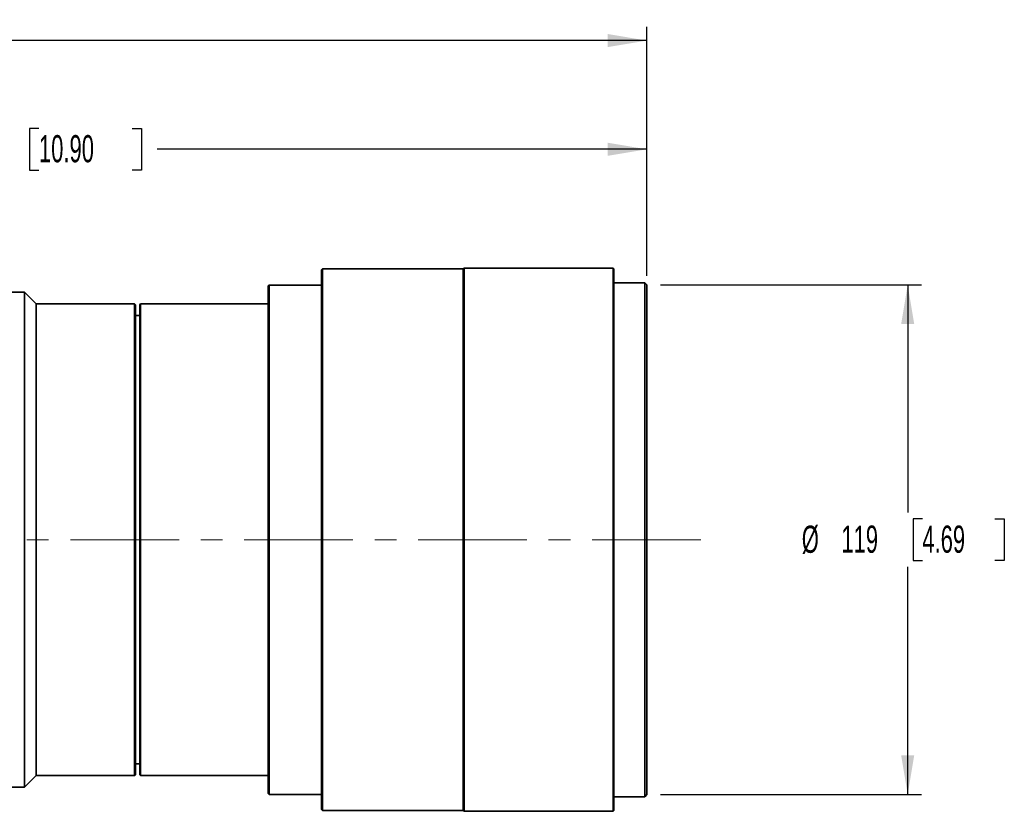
# Model space of a CAD drawing. Header units: millimetres. Extents: x 0 to 1118, y 0 to 864.
# Tile 55 of 96: x 617 to 733, y 512 to 604. Entities that reach past the tile are written whole.
import ezdxf

# ---------------------------------------------------------------- set-up
doc = ezdxf.new("R2010")
doc.units = ezdxf.units.MM
doc.linetypes.add('CENTERX2', pattern=[20.32, 12.7, -2.54, 2.54, -2.54])
doc.layers.add('ALPHAREV', color=7, linetype='Continuous', lineweight=25)
doc.styles.add('SLDTEXTSTYLE0', font='TXT', dxfattribs={"width": 0.605})
doc.dimstyles.new('SLDDIMSTYLE0', dxfattribs={"dimtxt": 3.175, "dimasz": 4.572, "dimexe": 0, "dimexo": 0.0625, "dimgap": 0.79375, "dimtad": 0, "dimtih": 1, "dimtoh": 1, "dimdec": 0, "dimlfac": 2, "dimrnd": 1e-09, "dimzin": 12, "dimdsep": 46, "dimtxsty": 'SLDTEXTSTYLE0', "dimsah": 1, "dimcen": 0.09, "dimadec": 0, "dimazin": 3, "dimtfac": 1, "dimtofl": 0, "dimtmove": 0, "dimatfit": 3, "dimfxl": 1, "dimfrac": 2, "dimtolj": 1, "dimtzin": 12, "dimarcsym": 0})

# ---------------------------------------------------------------- blocks, each defined once
blk = doc.blocks.new('_D_21')
at = {"layer": 'ALPHAREV'}
for p, q in [((692.37, 573.22), (722.85, 573.22)), ((721.25, 573.22), (721.25, 546.61)), ((722.96, 545.88), (721.87, 545.88)), ((721.87, 545.88), (721.87, 541.01)), ((731.45, 545.88), (732.54, 545.88)), ((732.54, 545.88), (732.54, 541.01)), ((721.87, 541.01), (722.96, 541.01)), ((732.54, 541.01), (731.45, 541.01)), ((721.25, 513.67), (721.25, 540.28)), ((692.37, 513.67), (722.85, 513.67))]:
    blk.add_line(p, q, dxfattribs=at)
for points in [[(721.25, 573.22), (720.49, 568.65), (722.01, 568.65)], [(721.25, 513.67), (722.01, 518.24), (720.49, 518.24)]]:
    blk.add_solid(points, dxfattribs=at)
at = {"layer": 'ALPHAREV', "char_height": 3.175, "attachment_point": 1, "style": 'SLDTEXTSTYLE0'}
for s, insert in [('%%c', (708.87, 545.09)), ('119', (713.5, 545.1)), ('4.69', (722.96, 545.1))]:
    blk.add_mtext(s, dxfattribs=dict(at, insert=insert))
blk = doc.blocks.new('_D_22')
at = {"layer": 'ALPHAREV'}
for p, q in [((619.74, 591.49), (618.65, 591.49)), ((618.65, 591.49), (618.65, 586.62)), ((630.65, 591.49), (631.74, 591.49)), ((631.74, 591.49), (631.74, 586.62)), ((552.34, 555.66), (552.34, 590.65)), ((690.77, 574.27), (690.77, 590.65)), ((552.34, 589.05), (609.55, 589.05)), ((690.77, 589.05), (633.56, 589.05)), ((618.65, 586.62), (619.74, 586.62)), ((631.74, 586.62), (630.65, 586.62))]:
    blk.add_line(p, q, dxfattribs=at)
for points in [[(552.34, 589.05), (556.92, 588.29), (556.92, 589.82)], [(690.77, 589.05), (686.2, 589.82), (686.2, 588.29)]]:
    blk.add_solid(points, dxfattribs=at)
at = {"layer": 'ALPHAREV', "char_height": 3.175, "attachment_point": 1, "style": 'SLDTEXTSTYLE0'}
for s, insert in [('277', (610.28, 590.71)), ('10.90', (619.74, 590.71))]:
    blk.add_mtext(s, dxfattribs=dict(at, insert=insert))
blk = doc.blocks.new('_D_23')
at = {"layer": 'ALPHAREV'}
for p, q in [((576.48, 604.19), (575.38, 604.19)), ((575.38, 604.19), (575.38, 599.32)), ((587.39, 604.19), (588.48, 604.19)), ((588.48, 604.19), (588.48, 599.32)), ((465.82, 561.55), (465.82, 603.35)), ((690.77, 574.27), (690.77, 603.35)), ((465.82, 601.75), (566.29, 601.75)), ((690.77, 601.75), (590.3, 601.75)), ((575.38, 599.32), (576.48, 599.32)), ((588.48, 599.32), (587.39, 599.32))]:
    blk.add_line(p, q, dxfattribs=at)
for points in [[(465.82, 601.75), (470.39, 600.99), (470.39, 602.52)], [(690.77, 601.75), (686.2, 602.52), (686.2, 600.99)]]:
    blk.add_solid(points, dxfattribs=at)
at = {"layer": 'ALPHAREV', "char_height": 3.175, "attachment_point": 1, "style": 'SLDTEXTSTYLE0'}
for s, insert in [('450', (567.02, 603.41)), ('17.71', (576.48, 603.41))]:
    blk.add_mtext(s, dxfattribs=dict(at, insert=insert))

msp = doc.modelspace()

# ---------------------------------------------------------------- linework, layer by layer
at = {"color": 7, "linetype": 'Continuous', "lineweight": 35}
for p, q in [((652.87, 575.07), (652.77, 574.97)), ((652.77, 511.92), (652.77, 574.97)), ((669.32, 575.07), (652.87, 575.07)), ((652.87, 511.82), (652.87, 575.07)), ((669.42, 575.17), (669.32, 575.07)), ((669.32, 511.82), (669.32, 575.07)), ((686.82, 575.17), (669.42, 575.17)), ((669.42, 511.72), (669.42, 575.17)), ((686.92, 575.07), (686.82, 575.17)), ((686.82, 511.72), (686.82, 575.17)), ((686.92, 511.82), (686.92, 575.07)), ((646.62, 573.2), (646.52, 573.1)), ((646.52, 543.45), (646.52, 573.1)), ((652.77, 573.2), (646.62, 573.2)), ((646.62, 513.7), (646.62, 573.2)), ((690.52, 573.47), (686.92, 573.47)), ((690.77, 573.22), (690.52, 573.47)), ((690.52, 513.42), (690.52, 573.47)), ((690.77, 513.67), (690.77, 573.22)), ((618.07, 572.35), (590.07, 572.35)), ((619.42, 571), (618.07, 572.35)), ((618.07, 514.55), (618.07, 572.35)), ((630.92, 571), (619.42, 571)), ((619.42, 515.9), (619.42, 571)), ((631.02, 570.9), (630.92, 571)), ((630.92, 515.9), (630.92, 571)), ((631.02, 516), (631.02, 570.9)), ((631.62, 571), (631.52, 570.9)), ((631.52, 516), (631.52, 570.9)), ((646.52, 571), (631.62, 571)), ((631.62, 515.9), (631.62, 571)), ((631.52, 569.62), (631.02, 569.62)), ((646.52, 513.8), (646.52, 543.45)), ((631.02, 517.27), (631.52, 517.27)), ((618.07, 514.55), (619.42, 515.9)), ((619.42, 515.9), (630.92, 515.9)), ((630.92, 515.9), (631.02, 516)), ((631.52, 516), (631.62, 515.9)), ((631.62, 515.9), (646.52, 515.9)), ((590.07, 514.55), (618.07, 514.55)), ((646.52, 513.8), (646.62, 513.7)), ((646.62, 513.7), (652.77, 513.7)), ((686.92, 513.42), (690.52, 513.42)), ((690.52, 513.42), (690.77, 513.67)), ((652.77, 511.92), (652.87, 511.82)), ((652.87, 511.82), (669.32, 511.82)), ((669.32, 511.82), (669.42, 511.72)), ((669.42, 511.72), (686.82, 511.72)), ((686.82, 511.72), (686.92, 511.82))]:
    msp.add_line(p, q, dxfattribs=at)
at = {"layer": 'ALPHAREV', "linetype": 'CENTERX2', "lineweight": 18}
msp.add_line((460.85, 543.45), (697.94, 543.45), dxfattribs=at)

# ---------------------------------------------------------------- dimensions: what is measured, and where the dimension line sits
at = {"layer": 'ALPHAREV'}
for base, p1, p2, picture, middle in [((690.77, 601.75), (465.82, 559.95), (690.77, 572.67), '_D_23', (578.29, 601.75)), ((552.34, 589.05), (690.77, 572.67), (552.34, 554.06), '_D_22', (621.56, 589.05))]:
    dim = msp.add_linear_dim(base=base, p1=p1, p2=p2, dimstyle='SLDDIMSTYLE0', dxfattribs=at)
    dim.commit()
    dim.dimension.update_dxf_attribs({"geometry": picture, "text_midpoint": middle, "dimtype": 160})
dim = msp.add_linear_dim(base=(721.25, 573.22), p1=(690.77, 513.67), p2=(690.77, 573.22), angle=90, text='%%c<>', dimstyle='SLDDIMSTYLE0', dxfattribs=at)
dim.commit()
dim.dimension.update_dxf_attribs({"geometry": '_D_21', "text_midpoint": (721.25, 543.45), "dimtype": 160})

doc.saveas('drawing.dxf')
